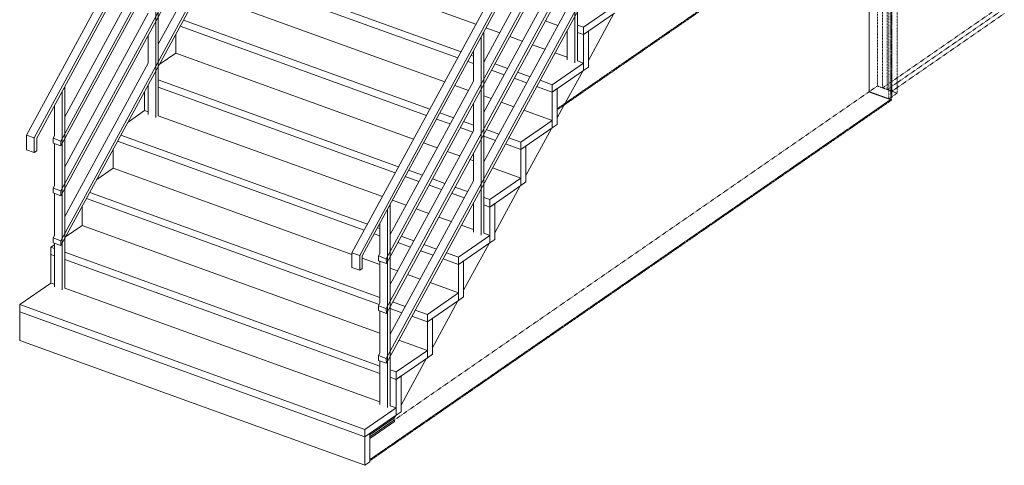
# Model space of a CAD drawing. Header units: millimetres. Extents: x 1932 to 18089, y -1599 to 4643.
# Tile 4 of 7: x 12957 to 17579, y -1599 to 493. Entities that reach past the tile are written whole.
import ezdxf

# ---------------------------------------------------------------- set-up
doc = ezdxf.new("R2010")
doc.units = ezdxf.units.MM
doc.linetypes.add('dash fine', pattern=[1.53, 1, -0.53])
doc.linetypes.add('dash klein', pattern=[2, 1, -1])
for name, color, linetype, lineweight in [('A-GLAZ', 151, 'Continuous', 13), ('A-GLAZ-CWMG', 51, 'Continuous', 13), ('A-WALL', 113, 'Continuous', 25), ('I-WALL', 2, 'Continuous', 25), ('S-STRS', 31, 'Continuous', 18)]:
    doc.layers.add(name, color=color, linetype=linetype, lineweight=lineweight)

# ---------------------------------------------------------------- blocks, each defined once
blk = doc.blocks.new('31_DO_deur_dicht - binnendeur wit-1703515-3D trap')
at = {"layer": 'A-GLAZ', "linetype": 'dash klein'}
for p, q in [((10650.7, 156.7), (10650.7, 2151.6)), ((10606.9, 172.6), (10606.9, 1130.6)), ((10628.8, 164.6), (10628.8, 1145.8)), ((10628.8, 164.6), (10628.8, 1145.8)), ((11134.3, 537.2), (10675, 219.6)), ((11156.2, 529.3), (10675, 196.6)), ((11156.2, 529.3), (10675, 196.6)), ((11178.1, 521.4), (10675, 173.5)), ((10628.8, 187.7), (10606.9, 172.6)), ((10644.6, 198.6), (10628.8, 187.7)), ((10649.5, 202), (10644.6, 198.6)), ((10675, 219.6), (10649.5, 202)), ((10675, 196.6), (10649.5, 179)), ((10675, 196.6), (10649.5, 179)), ((10606.9, 172.6), (10628.8, 164.6)), ((10644.6, 175.6), (10628.8, 164.6)), ((10644.6, 175.6), (10628.8, 164.6)), ((10628.8, 164.6), (10644.6, 158.9)), ((10649.5, 179), (10644.6, 175.6)), ((10649.5, 179), (10644.6, 175.6)), ((10644.6, 158.9), (10649.5, 157.2)), ((10649.5, 157.2), (10650.7, 156.7)), ((10675, 173.5), (10650.7, 156.7))]:
    blk.add_line(p, q, dxfattribs=at)
blk = doc.blocks.new('Rectangular Mullion - CWM_67x114-1497634-3D trap')
at = {"layer": 'A-GLAZ-CWMG', "linetype": 'dash klein'}
for p, q in [((10582.6, 2201.8), (10543.3, 2174.6)), ((10543.3, 2174.6), (10635.7, 2141.2)), ((10543.3, 1086.8), (10543.3, 2174.6)), ((10644.6, 2179.4), (10582.6, 2201.8)), ((10582.6, 2160.4), (10582.6, 2201.8)), ((10675, 2168.4), (10644.6, 2179.4)), ((10582.6, 1113.9), (10582.6, 2160.4)), ((10635.7, 2141.2), (10644.6, 2147.4)), ((10635.7, 2141.2), (10635.7, 1150.6)), ((10644.6, 2147.4), (10675, 2168.4)), ((10675, 147.9), (10675, 2168.4)), ((10582.6, 181.3), (10582.6, 1113.7)), ((10635.7, 1150.6), (10635.7, 1145.5)), ((10635.7, 1145), (10635.7, 120.8)), ((10543.3, 154.2), (10543.3, 1086.4)), ((10543.3, 154.2), (10582.6, 181.3)), ((10635.7, 120.8), (10543.3, 154.2)), ((10582.6, 181.3), (10644.6, 158.9)), ((10644.6, 158.9), (10649.5, 157.2)), ((10649.5, 157.2), (10675, 147.9)), ((10675, 147.9), (10649.5, 130.3)), ((10644.6, 127), (10635.7, 120.8)), ((10649.5, 130.3), (10644.6, 127))]:
    blk.add_line(p, q, dxfattribs=at)
blk = doc.blocks.new('Stairs 3 - Stairs 1-1291766-3D trap')
at = {"layer": 'S-STRS', "lineweight": 13}
for p, q in [((6588.3, -48.8), (9057.9, 4497.1)), ((9094.4, 4483.9), (6624.8, -62)), ((6636.5, -63.4), (9099.3, 4470)), ((9094.4, 4238.8), (6749.5, -77.5)), ((6749.9, -99.8), (9099.3, 4224.9)), ((9094.4, 4005), (6749.5, -311.3)), ((6749.9, -333.6), (9099.3, 3991.1)), ((8115.7, -601.1), (10585.3, 3944.8)), ((10621.8, 3931.6), (8152.2, -614.3)), ((8163.9, -615.8), (10626.8, 3917.7)), ((9094.4, 3771.1), (6749.5, -545.2)), ((6749.9, -567.5), (9099.3, 3757.3)), ((10621.8, 3686.5), (8276.9, -629.8)), ((8277.3, -652.1), (10626.8, 3672.6)), ((10621.8, 3452.7), (8276.9, -863.7)), ((8277.3, -886), (10626.8, 3438.8)), ((10621.8, 3218.8), (8276.9, -1097.5)), ((8277.3, -1119.8), (10626.8, 3205)), ((9162.2, 1221.9), (9162.2, 290.7)), ((9173.9, 298.8), (9173.9, 1243.4)), ((7207, 377.3), (7598.3, 1097.7)), ((7207, 42), (7207, 986.7)), ((8734.4, 292.6), (9125.8, 1013)), ((7195.3, 965.1), (7195.3, 33.9)), ((6767.5, 35.9), (7158.8, 756.3)), ((8734.4, 58.8), (9125.8, 779.2)), ((6767.5, -197.9), (7158.8, 522.4)), ((8734.4, -175), (9125.8, 545.3)), ((7158.8, 288.6), (7158.8, 419.1)), ((8734.4, 434.4), (8722.7, 412.8)), ((8734.4, -510.3), (8734.4, 434.4)), ((9125.8, 303.8), (9125.8, 442)), ((8722.7, 412.8), (8722.7, -518.4)), ((8686.2, 203.9), (8686.2, 345.7)), ((6767.5, -431.7), (7158.8, 288.6)), ((7158.8, 47.1), (7158.8, 185.3)), ((8294.9, -516.4), (8686.2, 203.9)), ((6767.5, 177.7), (6755.8, 156.1)), ((6755.8, 156.1), (6755.8, -775.1)), ((6767.5, -767), (6767.5, 177.7)), ((8686.2, -29.9), (8686.2, 100.6)), ((6719.3, -52.8), (6719.3, 89)), ((8294.9, -750.2), (8686.2, -29.9)), ((6588.3, -118.4), (6588.3, -48.8)), ((6624.8, -62), (6588.3, -48.8)), ((6624.8, -62), (6624.8, -131.6)), ((6636.5, -123.5), (6636.5, -63.4)), ((6713, -64.3), (6719.3, -52.8)), ((6713.5, -86.6), (6713, -64.3)), ((6749.5, -77.5), (6713, -64.3)), ((6713.5, -86.6), (6749.9, -99.8)), ((6719.3, -286.6), (6719.3, -88.7)), ((6749.5, -77.5), (6749.9, -99.8)), ((6588.3, -118.4), (6624.8, -131.6)), ((6624.8, -131.6), (6636.5, -123.5)), ((8686.2, -263.7), (8686.2, -133.2)), ((8294.9, -984.1), (8686.2, -263.7)), ((6713, -298.1), (6719.3, -286.6)), ((6713.5, -320.4), (6713, -298.1)), ((6749.5, -311.3), (6713, -298.1)), ((6713.5, -320.4), (6749.9, -333.6)), ((6719.3, -520.4), (6719.3, -322.6)), ((6749.5, -311.3), (6749.9, -333.6)), ((8686.2, -505.2), (8686.2, -367.1)), ((8294.9, -374.7), (8283.2, -396.2)), ((8283.2, -396.2), (8283.2, -1327.4)), ((8294.9, -1319.3), (8294.9, -374.7)), ((8246.7, -605.1), (8246.7, -463.3)), ((6713, -532), (6719.3, -520.4)), ((6713.5, -554.3), (6713, -532)), ((6749.5, -545.2), (6713, -532)), ((6713.5, -554.3), (6749.9, -567.5)), ((6749.5, -545.2), (6749.9, -567.5)), ((6719.3, -761.9), (6719.3, -556.4)), ((8115.7, -670.7), (8115.7, -601.1)), ((8152.2, -614.3), (8115.7, -601.1)), ((8152.2, -614.3), (8152.2, -683.9)), ((8163.9, -675.8), (8163.9, -615.8)), ((8240.5, -616.6), (8246.7, -605.1)), ((8240.9, -638.9), (8240.5, -616.6)), ((8276.9, -629.8), (8240.5, -616.6)), ((8240.9, -638.9), (8277.3, -652.1)), ((8246.7, -838.9), (8246.7, -641.1)), ((8276.9, -629.8), (8277.3, -652.1)), ((8115.7, -670.7), (8152.2, -683.9)), ((8152.2, -683.9), (8163.9, -675.8)), ((8240.5, -850.5), (8246.7, -838.9)), ((8240.9, -872.8), (8240.5, -850.5)), ((8276.9, -863.7), (8240.5, -850.5)), ((8240.9, -872.8), (8277.3, -886)), ((8246.7, -1072.8), (8246.7, -874.9)), ((8276.9, -863.7), (8277.3, -886)), ((8240.5, -1084.3), (8246.7, -1072.8)), ((8240.9, -1106.6), (8240.5, -1084.3)), ((8276.9, -1097.5), (8240.5, -1084.3)), ((8240.9, -1106.6), (8277.3, -1119.8)), ((8246.7, -1314.2), (8246.7, -1108.7)), ((8276.9, -1097.5), (8277.3, -1119.8))]:
    blk.add_line(p, q, dxfattribs=at)
blk = doc.blocks.new('Stairs 4 - Stairs 2-1730034-3D trap')
at = {"layer": 'S-STRS', "lineweight": 13}
for p, q in [((9225.7, 300.9), (9345.4, 521.2)), ((9116.9, 100.6), (9198.9, 251.5)), ((9112.6, 92.6), (9116.9, 100.6)), ((9079.2, 31.3), (9112.5, 92.4)), ((8932.7, -238.4), (9052.4, -18.2)), ((8786.2, -508.1), (8905.9, -287.9)), ((8639.7, -777.7), (8759.3, -557.6)), ((8493.2, -1047.4), (8612.8, -827.2)), ((8346.7, -1317.1), (8466.3, -1096.9)), ((8200.2, -1456.6), (8310.7, -1380.2)), ((8315.5, -1385.5), (8200.2, -1465.2)), ((8307.4, -1382.5), (8315.5, -1385.5)), ((8314.5, -1376.3), (8319.8, -1366.6)), ((8315.5, -1394.1), (8315.5, -1385.5)), ((8200.2, -1473.8), (8315.5, -1394.1))]:
    blk.add_line(p, q, dxfattribs=at)
blk.add_polyline3d([(8310.7, -1380.2, 0), (8312.4, -1378.9, 0), (8313.8, -1377.5, 0), (8314.7, -1376.1, 0)], dxfattribs=at)

msp = doc.modelspace()

# ---------------------------------------------------------------- linework, layer by layer
at = {"layer": 'A-WALL', "linetype": 'dash fine', "lineweight": 18}
for p, q in [((15480.4, 74.6), (17045.8, 1156.8)), ((17050.6, 1155), (15480.4, 69.4)), ((17045.8, 1151.5), (17045.8, 117.6)), ((17050.6, 115.8), (17050.6, 1155)), ((14601.3, -1577.5), (17050.6, 115.8)), ((17045.8, 117.6), (14601.7, -1572.2)), ((17045.8, 117.6), (17050.6, 115.8))]:
    msp.add_line(p, q, dxfattribs=at)
at = {"layer": 'I-WALL', "linetype": 'dash klein', "lineweight": 18}
for p, q in [((17045.8, 117.6), (17045.8, 1151.5)), ((16944.5, 1086.4), (16944.5, 154.2)), ((16944.5, 154.2), (14716.6, -1386)), ((16944.5, 154.2), (17045.8, 117.6)), ((14601.7, -1572.2), (17045.8, 117.6))]:
    msp.add_line(p, q, dxfattribs=at)
at = {"layer": 'S-STRS', "lineweight": 13}
for p, q in [((15099.2, 470.8), (14047.7, 851.1)), ((13872.3, 760.2), (15029.2, 341.9)), ((15013.4, 312.9), (13856.6, 731.3)), ((15013.4, 312.9), (13856.6, 731.3)), ((14952.7, 201.2), (13836.3, 604.8)), ((15603.4, 456.9), (15749.9, 558.2)), ((15749.9, 523.5), (15603.4, 422.3)), ((13725.8, 490.5), (14882.7, 72.2)), ((15483.6, 465.6), (15424.3, 487)), ((15483.6, 465.6), (15424.3, 487)), ((15575.1, 467.2), (15603.4, 456.9)), ((13689.8, 335.2), (13689.8, 424.3)), ((14866.9, 43.3), (13710.1, 461.6)), ((14866.9, 43.3), (13710.1, 461.6)), ((15210.5, 430.6), (15146.1, 453.9)), ((15603.4, 422.3), (15575.1, 432.5)), ((15603.4, 422.3), (15575.1, 432.5)), ((15603.4, 422.3), (15603.4, 456.9)), ((15626.9, 438.5), (15603.4, 422.3)), ((15603.4, 422.3), (15603.4, 253.9)), ((15626.9, 270.1), (15626.9, 438.5)), ((15316.7, 392.2), (15257.4, 413.6)), ((15422.8, 353.8), (15363.6, 375.2)), ((13689.8, 335.2), (13612.3, 281.6)), ((14806.2, -68.5), (13689.8, 335.2)), ((15076.1, 324.9), (15087.4, 320.9)), ((15526.9, 316.2), (15469.8, 336.8)), ((15087.4, 286.2), (15060.4, 296)), ((15087.4, 286.2), (15060.4, 296)), ((15135.6, 303.4), (15140.5, 301.7)), ((15187.4, 284.7), (15246.6, 263.3)), ((15456.9, 187.2), (15603.4, 288.5)), ((15603.4, 288.5), (15575.1, 298.8)), ((15603.4, 253.9), (15603.4, 288.5)), ((15230.9, 234.3), (15171.7, 255.7)), ((15230.9, 234.3), (15171.7, 255.7)), ((15293.6, 246.3), (15352.8, 224.9)), ((15603.4, 253.9), (15456.9, 152.6)), ((15603.4, 253.9), (15626.9, 270.1)), ((13608.1, 210.4), (14736.2, -197.5)), ((15337.1, 195.9), (15277.8, 217.3)), ((15337.1, 195.9), (15277.8, 217.3)), ((15399.7, 207.9), (15456.9, 187.2)), ((15456.9, 152.6), (15456.9, 187.2)), ((13543.3, 65.5), (13543.3, 154.6)), ((14720.4, -226.4), (13608.1, 175.8)), ((14720.4, -226.4), (13608.1, 175.8)), ((15064, 160.9), (14999.6, 184.2)), ((15456.9, 152.6), (15384, 178.9)), ((15456.9, 152.6), (15384, 178.9)), ((15480.4, 168.8), (15456.9, 152.6)), ((15456.9, 152.6), (15456.9, -15.8)), ((15480.4, 0.4), (15480.4, 168.8)), ((15170.2, 122.5), (15135.6, 135)), ((15276.3, 84.1), (15217.1, 105.5)), ((13543.3, 65.5), (13465.8, 11.9)), ((13560, 59.5), (13543.3, 65.5)), ((14929.6, 55.3), (14994, 32)), ((15456.9, 18.8), (15323.3, 67.2)), ((14659.7, -338.2), (13608.1, 42)), ((14978.2, 3), (14913.9, 26.3)), ((14978.2, 3), (14913.9, 26.3)), ((15040.9, 15), (15087.4, -1.8)), ((15310.4, -82.5), (15456.9, 18.8)), ((15456.9, -15.8), (15456.9, 18.8)), ((15456.9, -15.8), (15480.4, 0.4)), ((15084.4, -35.4), (15025.2, -13.9)), ((15084.4, -35.4), (15025.2, -13.9)), ((15147.1, -23.4), (15206.3, -44.8)), ((15456.9, -15.8), (15310.4, -117.1)), ((14573.9, -496.1), (13417.1, -77.8)), ((14573.9, -496.1), (13417.1, -77.8)), ((13432.8, -48.8), (14589.6, -467.1)), ((14917.5, -108.8), (14853.1, -85.5)), ((15190.6, -73.8), (15135.6, -53.9)), ((15190.6, -73.8), (15135.6, -53.9)), ((15310.4, -117.1), (15237.5, -90.7)), ((15310.4, -117.1), (15237.5, -90.7)), ((15253.2, -61.8), (15310.4, -82.5)), ((15310.4, -117.1), (15310.4, -82.5)), ((13396.8, -204.2), (13396.8, -115.1)), ((15023.7, -147.2), (14964.4, -125.7)), ((15333.9, -100.9), (15310.4, -117.1)), ((15310.4, -117.1), (15310.4, -285.5)), ((15333.9, -269.3), (15333.9, -100.9)), ((15087.4, -170.2), (15070.6, -164.1)), ((13396.8, -204.2), (13319.3, -257.8)), ((14516.9, -609.2), (13396.8, -204.2)), ((14783.1, -214.4), (14847.5, -237.7)), ((15310.4, -250.9), (15176.8, -202.5)), ((14831.7, -266.7), (14767.4, -243.4)), ((14831.7, -266.7), (14767.4, -243.4)), ((14894.4, -254.7), (14953.6, -276.1)), ((15163.9, -352.1), (15310.4, -250.9)), ((15310.4, -285.5), (15310.4, -250.9)), ((15310.4, -285.5), (15333.9, -269.3)), ((13286.3, -318.5), (14647.9, -810.8)), ((14937.9, -305.1), (14878.7, -283.6)), ((14937.9, -305.1), (14878.7, -283.6)), ((15044.1, -343.4), (14984.8, -322)), ((15044.1, -343.4), (14984.8, -322)), ((15000.6, -293.1), (15059.8, -314.5)), ((15310.4, -285.5), (15163.9, -386.8)), ((14644.9, -844.4), (13270.6, -347.5)), ((14644.9, -844.4), (13270.6, -347.5)), ((14771, -378.5), (14706.6, -355.2)), ((15135.6, -341.9), (15163.9, -352.1)), ((15163.9, -386.8), (15163.9, -352.1)), ((13250.3, -473.9), (13250.3, -384.7)), ((14877.2, -416.8), (14817.9, -395.4)), ((15163.9, -386.8), (15135.6, -376.5)), ((15163.9, -386.8), (15135.6, -376.5)), ((15187.4, -370.6), (15163.9, -386.8)), ((15163.9, -386.8), (15163.9, -555.2)), ((15187.4, -539), (15187.4, -370.6)), ((14983.3, -455.2), (14924.1, -433.8)), ((13250.3, -473.9), (13172.8, -527.5)), ((14647.9, -979.2), (13250.3, -473.9)), ((14636.6, -484.1), (14647.9, -488.2)), ((14696, -505.6), (14700.9, -507.4)), ((15087.4, -492.9), (15030.3, -472.2)), ((14647.9, -522.8), (14620.9, -513.1)), ((14647.9, -522.8), (14620.9, -513.1)), ((14791.4, -574.7), (14732.1, -553.3)), ((14791.4, -574.7), (14732.1, -553.3)), ((14747.9, -524.4), (14807.1, -545.8)), ((15017.4, -621.8), (15163.9, -520.5)), ((15163.9, -520.5), (15135.6, -510.3)), ((15163.9, -555.2), (15163.9, -520.5)), ((15163.9, -555.2), (15187.4, -539)), ((13120.5, -563.7), (13103.8, -575.2)), ((13103.8, -575.2), (13120.5, -581.2)), ((13103.8, -609.8), (13103.8, -575.2)), ((13168.6, -598.6), (14647.9, -1133.5)), ((14897.6, -613.1), (14838.3, -591.7)), ((14897.6, -613.1), (14838.3, -591.7)), ((14854, -562.7), (14913.3, -584.2)), ((15163.9, -555.2), (15017.4, -656.5)), ((15163.9, -555.2), (15163.9, -555.2)), ((15163.9, -555.2), (15163.9, -555.2)), ((13103.8, -743.6), (13103.8, -609.8)), ((13120.5, -615.8), (13103.8, -609.8)), ((13120.5, -615.8), (13103.8, -609.8)), ((14647.9, -1168.1), (13168.6, -633.2)), ((14647.9, -1168.1), (13168.6, -633.2)), ((14647.9, -656.6), (14565.1, -626.6)), ((15017.4, -656.5), (14944.5, -630.1)), ((15017.4, -656.5), (14944.5, -630.1)), ((14960.2, -601.1), (15017.4, -621.8)), ((15017.4, -656.5), (15017.4, -621.8)), ((15040.9, -640.3), (15017.4, -656.5)), ((15040.9, -808.7), (15040.9, -640.3)), ((14730.7, -686.5), (14696, -674)), ((15017.4, -656.5), (15017.4, -824.9)), ((14836.8, -724.9), (14777.6, -703.5)), ((13103.8, -743.6), (12957.3, -844.8)), ((13120.5, -749.6), (13103.8, -743.6)), ((14647.9, -1301.9), (13168.6, -767)), ((15017.4, -790.2), (14883.8, -741.9)), ((14870.9, -891.5), (15017.4, -790.2)), ((15017.4, -824.9), (14870.9, -926.1)), ((15017.4, -824.9), (15017.4, -790.2)), ((15017.4, -824.9), (15040.9, -808.7)), ((12957.3, -844.8), (14577.9, -1430.9)), ((12957.3, -879.5), (12957.3, -844.8)), ((14751.1, -882.8), (14696, -862.9)), ((14751.1, -882.8), (14696, -862.9)), ((14707.5, -832.4), (14766.8, -853.9)), ((14813.7, -870.8), (14870.9, -891.5)), ((12957.3, -1013.2), (12957.3, -879.5)), ((14577.9, -1465.5), (12957.3, -879.5)), ((14577.9, -1465.5), (12957.3, -879.5)), ((14870.9, -926.1), (14798, -899.8)), ((14870.9, -926.1), (14798, -899.8)), ((14870.9, -926.1), (14870.9, -891.5)), ((14894.3, -909.9), (14870.9, -926.1)), ((14894.3, -1078.3), (14894.3, -909.9)), ((14870.9, -926.1), (14870.9, -1094.5)), ((12957.3, -1013.2), (14577.9, -1599.3)), ((14870.9, -1059.9), (14737.3, -1011.6)), ((14724.4, -1161.2), (14870.9, -1059.9)), ((14870.9, -1094.5), (14870.9, -1059.9)), ((14870.9, -1094.5), (14724.4, -1195.8)), ((14870.9, -1094.5), (14894.3, -1078.3)), ((14696, -1150.9), (14724.4, -1161.2)), ((14724.4, -1195.8), (14696, -1185.6)), ((14724.4, -1195.8), (14696, -1185.6)), ((14724.4, -1195.8), (14724.4, -1161.2)), ((14747.8, -1179.6), (14724.4, -1195.8)), ((14724.4, -1195.8), (14724.4, -1364.2)), ((14747.8, -1348), (14747.8, -1179.6)), ((14577.9, -1430.9), (14724.4, -1329.6)), ((14724.4, -1329.6), (14696, -1319.3)), ((14724.4, -1364.2), (14724.4, -1329.6)), ((14724.4, -1364.2), (14577.9, -1465.5)), ((14724.4, -1364.2), (14747.8, -1348)), ((14577.9, -1465.5), (14577.9, -1430.9)), ((14601.3, -1449.3), (14577.9, -1465.5)), ((14577.9, -1465.5), (14577.9, -1599.3)), ((14601.3, -1583.1), (14601.3, -1449.3)), ((14577.9, -1599.3), (14601.3, -1583.1))]:
    msp.add_line(p, q, dxfattribs=at)

# ---------------------------------------------------------------- block references
at = {"layer": 'A-GLAZ', "linetype": 'dash klein'}
msp.add_blockref('31_DO_deur_dicht - binnendeur wit-1703515-3D trap', (6401.1, 0), dxfattribs=at)
at = {"layer": 'A-GLAZ-CWMG', "linetype": 'dash klein'}
msp.add_blockref('Rectangular Mullion - CWM_67x114-1497634-3D trap', (6401.1, 0), dxfattribs=at)
at = {"layer": 'S-STRS', "lineweight": 13}
for name in ['Stairs 3 - Stairs 1-1291766-3D trap', 'Stairs 4 - Stairs 2-1730034-3D trap']:
    msp.add_blockref(name, (6401.1, 0), dxfattribs=at)

doc.saveas('drawing.dxf')
